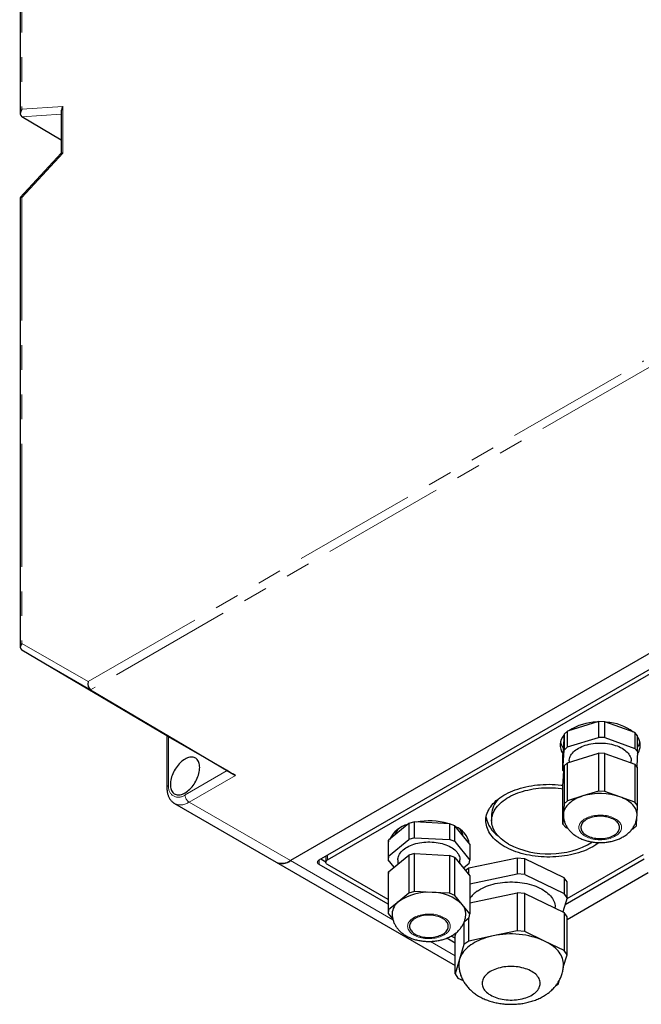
# Model space of a CAD drawing. Header units: millimetres. Extents: x 25 to 2116, y 25 to 1460.
# Tile 6 of 12: x 1628 to 1788, y 514 to 768. Entities that reach past the tile are written whole.
import ezdxf

# ---------------------------------------------------------------- set-up
doc = ezdxf.new("R2010")
doc.units = ezdxf.units.MM
doc.header["$LTSCALE"] = 5
doc.linetypes.add('PHANTOM', pattern=[12.7, 6.35, -1.27, 1.27, -1.27, 1.27, -1.27])

msp = doc.modelspace()

# ---------------------------------------------------------------- linework, layer by layer
at = {"color": 7, "linetype": 'Continuous', "lineweight": 25}
for p, q in [((1628.088, 860.081), (1628.088, 744.133)), ((1638.662, 744.848), (1638.662, 733.956)), ((1638.662, 737.325), (1628.528, 743.287)), ((1638.676, 733.971), (1628.102, 722.478)), ((1628.088, 722.442), (1628.088, 606.494)), ((1866.823, 648.97), (1697.824, 551.409)), ((1705.249, 551.613), (1866.469, 644.683)), ((1707.37, 551.613), (1866.469, 643.459)), ((1665.918, 583.615), (1628.528, 605.733)), ((1646.231, 595.51), (1683.595, 573.401)), ((1777.291, 587.282), (1769.26, 584.823)), ((1777.291, 587.282), (1777.291, 583.199)), ((1778.917, 587.248), (1777.291, 587.282)), ((1778.917, 583.166), (1778.917, 587.248)), ((1786.622, 584.463), (1778.917, 587.248)), ((1769.26, 584.823), (1768.396, 584.027)), ((1769.26, 580.74), (1769.26, 584.823)), ((1769.664, 584.946), (1769.677, 584.963)), ((1786.622, 584.463), (1786.622, 580.38)), ((1787.384, 583.633), (1786.622, 584.463)), ((1665.918, 583.62), (1665.918, 570.187)), ((1681.486, 574.634), (1666.358, 583.37)), ((1768.396, 584.027), (1768.07, 578.782)), ((1768.396, 584.027), (1768.396, 579.944)), ((1769.26, 580.74), (1777.291, 583.199)), ((1778.917, 583.166), (1777.291, 583.199)), ((1778.917, 583.166), (1786.622, 580.38)), ((1787.384, 579.551), (1787.384, 583.633)), ((1768.07, 574.699), (1768.396, 579.944)), ((1769.26, 580.74), (1768.396, 579.944)), ((1787.384, 579.551), (1786.622, 580.38)), ((1787.384, 579.551), (1787.146, 575.727)), ((1768.07, 574.699), (1768.07, 578.782)), ((1769.26, 576.657), (1777.291, 579.117)), ((1769.727, 577.125), (1769.727, 576.8)), ((1777.291, 579.117), (1777.291, 569.318)), ((1778.917, 579.083), (1777.291, 579.117)), ((1778.917, 569.285), (1778.917, 579.083)), ((1778.917, 579.083), (1786.622, 576.298)), ((1785.727, 576.621), (1785.727, 577.125)), ((1768.07, 570.617), (1768.396, 575.861)), ((1768.07, 574.699), (1768.308, 574.441)), ((1769.26, 576.657), (1768.396, 575.861)), ((1768.396, 575.861), (1768.396, 566.063)), ((1769.26, 566.859), (1769.26, 576.657)), ((1786.622, 576.298), (1786.622, 566.499)), ((1787.384, 575.468), (1786.622, 576.298)), ((1787.384, 565.669), (1787.384, 575.468)), ((1768.07, 560.818), (1768.07, 570.617)), ((1777.291, 569.318), (1773.275, 568.089)), ((1778.917, 569.285), (1777.291, 569.318)), ((1782.769, 567.892), (1778.917, 569.285)), ((1769.26, 566.859), (1768.396, 566.063)), ((1773.275, 568.089), (1769.26, 566.859)), ((1786.622, 566.499), (1782.769, 567.892)), ((1667.911, 566.141), (1694.074, 551.037)), ((1768.396, 566.063), (1768.233, 563.44)), ((1787.384, 565.669), (1786.622, 566.499)), ((1787.221, 563.047), (1787.384, 565.669)), ((1749.719, 563.349), (1749.719, 561.716)), ((1768.233, 563.44), (1768.07, 560.818)), ((1768.233, 563.44), (1768.227, 563.244)), ((1787.058, 560.425), (1787.199, 562.7)), ((1728.332, 560.982), (1723.139, 556.674)), ((1729.805, 561.381), (1728.332, 560.982)), ((1728.332, 560.982), (1728.332, 556.899)), ((1729.805, 557.298), (1729.805, 561.381)), ((1738.863, 560.938), (1729.805, 561.381)), ((1738.863, 560.938), (1738.863, 556.856)), ((1740.199, 560.402), (1738.863, 560.938)), ((1740.199, 556.319), (1740.199, 560.402)), ((1744.064, 555.652), (1740.199, 560.402)), ((1768.07, 560.818), (1768.833, 559.988)), ((1768.833, 559.988), (1769.315, 559.814)), ((1785.947, 559.553), (1786.194, 559.629)), ((1786.194, 559.629), (1787.058, 560.425)), ((1723.139, 556.674), (1723.002, 555.738)), ((1723.139, 552.591), (1728.332, 556.899)), ((1723.139, 552.591), (1723.139, 556.674)), ((1729.805, 557.298), (1728.332, 556.899)), ((1729.805, 557.298), (1738.863, 556.856)), ((1740.199, 556.319), (1738.863, 556.856)), ((1723.002, 555.738), (1723.002, 551.655)), ((1740.199, 556.319), (1744.064, 551.569)), ((1744.064, 555.652), (1744.064, 551.569)), ((1706.931, 551.05), (1705.602, 551.817)), ((1706.931, 552.584), (1706.931, 551.001)), ((1723.139, 552.591), (1723.002, 551.655)), ((1724.586, 549.709), (1723.002, 551.655)), ((1723.139, 548.509), (1728.332, 552.816)), ((1725.533, 551.612), (1725.533, 550.494)), ((1729.805, 553.215), (1728.332, 552.816)), ((1728.332, 552.816), (1728.332, 543.018)), ((1729.805, 543.417), (1729.805, 553.215)), ((1729.805, 553.215), (1738.863, 552.773)), ((1738.863, 552.773), (1738.863, 542.974)), ((1740.199, 552.236), (1738.863, 552.773)), ((1740.199, 542.438), (1740.199, 552.236)), ((1740.199, 552.236), (1744.064, 547.486)), ((1741.533, 550.597), (1741.533, 551.612)), ((1756.273, 552.083), (1743.859, 549.434)), ((1743.927, 550.633), (1744.064, 551.569)), ((1756.273, 552.083), (1756.273, 548.001)), ((1758.282, 551.885), (1756.273, 552.083)), ((1758.282, 547.802), (1758.282, 551.885)), ((1768.462, 547.003), (1758.282, 551.885)), ((1789.056, 551.826), (1768.643, 540.041)), ((1788.809, 552.908), (1769.081, 541.519)), ((1694.074, 551.037), (1740.323, 524.339)), ((1723.002, 540.14), (1705.249, 550.388)), ((1723.002, 541.364), (1707.37, 550.388)), ((1743.927, 550.633), (1742.48, 549.433)), ((1743.859, 549.434), (1742.977, 548.822)), ((1743.859, 547.739), (1743.859, 549.434)), ((1723.139, 548.509), (1723.002, 547.573)), ((1723.002, 547.573), (1723.002, 537.774)), ((1723.139, 538.71), (1723.139, 548.509)), ((1744.064, 545.395), (1756.273, 548.001)), ((1744.064, 547.486), (1744.064, 537.688)), ((1758.282, 547.802), (1756.273, 548.001)), ((1758.282, 547.802), (1768.462, 542.92)), ((1768.462, 547.003), (1768.462, 542.92)), ((1769.169, 545.899), (1768.462, 547.003)), ((1769.169, 536.263), (1790.078, 548.334)), ((1769.169, 541.816), (1769.169, 545.899)), ((1728.332, 543.018), (1725.735, 540.864)), ((1729.805, 543.417), (1728.332, 543.018)), ((1734.334, 543.196), (1729.805, 543.417)), ((1738.863, 542.974), (1734.334, 543.196)), ((1740.199, 542.438), (1738.863, 542.974)), ((1742.131, 540.063), (1740.199, 542.438)), ((1744.064, 540.496), (1756.273, 543.101)), ((1756.273, 543.101), (1756.273, 533.303)), ((1758.282, 542.903), (1756.273, 543.101)), ((1758.282, 533.104), (1758.282, 542.903)), ((1758.282, 542.903), (1768.462, 538.021)), ((1769.169, 541.816), (1768.096, 538.197)), ((1769.169, 541.816), (1768.462, 542.92)), ((1723.139, 538.71), (1723.002, 537.774)), ((1725.735, 540.864), (1723.139, 538.71)), ((1744.064, 537.688), (1742.131, 540.063)), ((1766.096, 539.156), (1766.096, 539.366)), ((1723.002, 537.774), (1724.22, 536.277)), ((1742.674, 535.712), (1743.927, 536.752)), ((1743.859, 530.654), (1743.859, 536.695)), ((1743.927, 536.752), (1744.064, 537.688)), ((1768.462, 538.021), (1768.462, 528.222)), ((1769.169, 536.917), (1768.462, 538.021)), ((1769.169, 527.119), (1769.169, 536.917)), ((1742.556, 535.419), (1742.556, 529.749)), ((1740.323, 530.14), (1738.134, 531.404)), ((1740.323, 531.365), (1739.299, 531.956)), ((1740.323, 532.017), (1740.558, 532.809)), ((1740.323, 522.218), (1740.323, 532.017)), ((1750.066, 531.978), (1743.859, 530.654)), ((1756.273, 533.303), (1750.066, 531.978)), ((1758.282, 533.104), (1756.273, 533.303)), ((1763.372, 530.663), (1758.282, 533.104)), ((1742.556, 529.749), (1741.44, 525.983)), ((1743.859, 530.654), (1742.556, 529.749)), ((1768.462, 528.222), (1763.372, 530.663)), ((1741.44, 525.983), (1740.323, 522.218)), ((1768.209, 523.88), (1769.169, 527.119)), ((1769.169, 527.119), (1768.462, 528.222)), ((1740.323, 522.218), (1741.03, 521.114)), ((1741.03, 521.114), (1742.332, 520.49)), ((1766.227, 519.095), (1766.936, 519.588)), ((1766.936, 519.588), (1767.257, 520.67))]:
    msp.add_line(p, q, dxfattribs=at)
at = {"color": 7, "linetype": 'PHANTOM', "lineweight": 18}
for p, q in [((1628.528, 860.334), (1628.528, 745.31)), ((1628.528, 745.31), (1639.102, 746.025)), ((1639.102, 746.025), (1639.102, 733.984)), ((1638.662, 743.978), (1628.518, 743.293)), ((1639.102, 733.984), (1628.528, 722.49)), ((1628.528, 722.49), (1628.528, 607.465)), ((1645.61, 597.601), (1788.929, 680.337)), ((1790.429, 678.753), (1646.231, 595.51)), ((1628.528, 607.465), (1645.61, 597.601)), ((1646.222, 595.515), (1628.518, 605.739)), ((1666.358, 583.37), (1666.358, 570.799)), ((1670.6, 568.349), (1681.486, 574.634)), ((1683.595, 573.401), (1671.661, 566.512)), ((1671.661, 566.512), (1697.824, 551.409)), ((1697.824, 551.409), (1724.253, 536.151)), ((1705.249, 551.613), (1705.249, 550.388)), ((1707.37, 552.837), (1707.37, 551.613)), ((1733.931, 530.565), (1740.323, 526.875))]:
    msp.add_line(p, q, dxfattribs=at)
at = {"color": 7, "linetype": 'Continuous', "lineweight": 25, "flags": 128}
for points in [[(1785.778, 584.963), (1785.876, 584.834), (1785.972, 584.698)], [(1769.727, 577.125), (1769.738, 577.368), (1769.785, 577.679), (1769.868, 577.988), (1769.987, 578.292), (1770.141, 578.591), (1770.33, 578.883), (1770.552, 579.167), (1770.807, 579.442), (1771.094, 579.707), (1771.411, 579.959), (1771.757, 580.199), (1772.13, 580.425), (1772.529, 580.635), (1772.951, 580.83), (1773.395, 581.008), (1773.859, 581.168), (1774.341, 581.309), (1774.838, 581.432), (1775.348, 581.534), (1775.869, 581.617), (1776.399, 581.679), (1776.934, 581.721), (1777.474, 581.741), (1778.014, 581.74), (1778.553, 581.719), (1779.088, 581.676), (1779.617, 581.612), (1780.138, 581.529), (1780.647, 581.425), (1781.143, 581.301), (1781.624, 581.158), (1782.087, 580.997), (1782.53, 580.818), (1782.951, 580.623), (1783.348, 580.411), (1783.719, 580.185), (1784.063, 579.944), (1784.379, 579.691), (1784.664, 579.426), (1784.917, 579.15), (1785.137, 578.865), (1785.324, 578.573), (1785.476, 578.273), (1785.592, 577.969), (1785.673, 577.66), (1785.718, 577.349), (1785.727, 577.125)], [(1674.383, 575.433), (1674.37, 575.786), (1674.332, 576.122), (1674.268, 576.438), (1674.178, 576.733), (1674.065, 577.003), (1673.927, 577.249), (1673.767, 577.466), (1673.586, 577.655), (1673.384, 577.814), (1673.163, 577.942), (1672.924, 578.037), (1672.67, 578.1), (1672.401, 578.13), (1672.12, 578.126), (1671.829, 578.09), (1671.529, 578.02), (1671.223, 577.917), (1670.913, 577.783), (1670.6, 577.617), (1670.288, 577.422), (1669.978, 577.198), (1669.672, 576.947), (1669.372, 576.671), (1669.081, 576.372), (1668.8, 576.051), (1668.531, 575.711), (1668.277, 575.355), (1668.038, 574.984), (1667.817, 574.601), (1667.615, 574.208), (1667.433, 573.81), (1667.273, 573.407), (1667.136, 573.004), (1667.022, 572.602), (1666.933, 572.204), (1666.869, 571.814), (1666.83, 571.433), (1666.817, 571.065), (1666.83, 570.711), (1666.869, 570.376), (1666.933, 570.059), (1667.022, 569.765), (1667.136, 569.494), (1667.273, 569.249), (1667.433, 569.031), (1667.615, 568.842), (1667.817, 568.683), (1668.038, 568.556), (1668.277, 568.46), (1668.531, 568.397), (1668.8, 568.367), (1669.081, 568.371), (1669.372, 568.408), (1669.672, 568.478), (1669.978, 568.58), (1670.288, 568.715), (1670.6, 568.88), (1670.913, 569.075), (1671.223, 569.299), (1671.529, 569.55), (1671.829, 569.826), (1672.12, 570.125), (1672.401, 570.446), (1672.67, 570.786), (1672.924, 571.143), (1673.163, 571.514), (1673.384, 571.897), (1673.586, 572.289), (1673.767, 572.688), (1673.927, 573.09), (1674.065, 573.494), (1674.178, 573.896), (1674.268, 574.293), (1674.332, 574.684), (1674.37, 575.064), (1674.383, 575.433)], [(1752.978, 555.083), (1752.449, 555.403), (1751.946, 555.738), (1751.47, 556.086), (1751.024, 556.447), (1750.608, 556.819), (1750.223, 557.202), (1749.87, 557.596), (1749.549, 557.998), (1749.262, 558.409), (1749.008, 558.828), (1748.789, 559.252), (1748.605, 559.683), (1748.457, 560.117), (1748.344, 560.556), (1748.267, 560.996), (1748.226, 561.439), (1748.221, 561.882), (1748.253, 562.325), (1748.321, 562.766), (1748.425, 563.205), (1748.565, 563.641), (1748.74, 564.072), (1748.95, 564.499), (1749.195, 564.919), (1749.474, 565.331), (1749.787, 565.736), (1750.132, 566.132), (1750.509, 566.518), (1750.918, 566.893), (1751.356, 567.257), (1751.824, 567.608), (1752.32, 567.946), (1752.843, 568.27), (1753.393, 568.58), (1753.966, 568.874), (1754.564, 569.153), (1755.183, 569.414), (1755.823, 569.659), (1756.483, 569.886), (1757.16, 570.094), (1757.853, 570.284), (1758.562, 570.455), (1759.283, 570.606), (1760.016, 570.738), (1760.759, 570.849), (1761.511, 570.94), (1762.269, 571.01), (1763.031, 571.06), (1763.797, 571.089), (1764.565, 571.097), (1765.332, 571.084), (1766.097, 571.05), (1766.859, 570.995), (1767.615, 570.919), (1768.085, 570.862)], [(1754.039, 555.695), (1753.536, 556), (1753.06, 556.319), (1752.611, 556.651), (1752.192, 556.996), (1751.803, 557.352), (1751.444, 557.719), (1751.118, 558.096), (1750.824, 558.482), (1750.564, 558.875), (1750.337, 559.276), (1750.146, 559.682), (1749.989, 560.093), (1749.868, 560.509), (1749.782, 560.927), (1749.733, 561.347), (1749.719, 561.769), (1749.742, 562.19), (1749.8, 562.609), (1749.895, 563.027), (1750.025, 563.442), (1750.19, 563.852), (1750.391, 564.257), (1750.626, 564.656), (1750.895, 565.047), (1751.197, 565.431), (1751.531, 565.805), (1751.897, 566.169), (1752.294, 566.523), (1752.721, 566.865), (1753.176, 567.194), (1753.659, 567.509), (1754.169, 567.811), (1754.704, 568.098), (1755.262, 568.369), (1755.843, 568.623), (1756.446, 568.861), (1757.067, 569.081), (1757.708, 569.284), (1758.364, 569.467), (1759.036, 569.632), (1759.72, 569.778), (1760.417, 569.903), (1761.123, 570.009), (1761.838, 570.094), (1762.559, 570.159), (1763.284, 570.203), (1764.013, 570.227), (1764.742, 570.229), (1765.471, 570.211), (1766.198, 570.172), (1766.92, 570.112), (1767.637, 570.032), (1768.07, 569.973)], [(1773.275, 568.089), (1772.736, 567.91), (1772.218, 567.712), (1771.723, 567.494), (1771.255, 567.258), (1770.814, 567.005), (1770.402, 566.736), (1770.022, 566.452), (1769.675, 566.154), (1769.363, 565.844), (1769.086, 565.523), (1768.847, 565.192), (1768.645, 564.852), (1768.482, 564.506), (1768.359, 564.154), (1768.276, 563.798), (1768.233, 563.44)], [(1787.227, 563.244), (1787.223, 563.406), (1787.184, 563.764), (1787.105, 564.12), (1786.986, 564.472), (1786.827, 564.819), (1786.629, 565.159), (1786.393, 565.491), (1786.119, 565.814), (1785.81, 566.125), (1785.466, 566.424), (1785.09, 566.71), (1784.681, 566.98), (1784.243, 567.235), (1783.777, 567.472), (1783.285, 567.692), (1782.769, 567.892)], [(1773.489, 561.51), (1773.277, 561.294), (1773.097, 561.068), (1772.952, 560.834), (1772.842, 560.594), (1772.769, 560.349), (1772.732, 560.102), (1772.732, 559.853), (1772.769, 559.606), (1772.842, 559.361), (1772.952, 559.121), (1773.097, 558.887), (1773.277, 558.662), (1773.489, 558.446), (1773.733, 558.241), (1774.007, 558.049), (1774.307, 557.872), (1774.634, 557.71), (1774.983, 557.565), (1775.352, 557.437), (1775.739, 557.329), (1776.141, 557.24), (1776.555, 557.172), (1776.977, 557.124), (1777.405, 557.097), (1777.835, 557.092), (1778.264, 557.108), (1778.689, 557.145), (1779.108, 557.203), (1779.516, 557.282), (1779.91, 557.381), (1780.289, 557.499), (1780.649, 557.635), (1780.987, 557.789), (1781.3, 557.959), (1781.588, 558.143), (1781.847, 558.342), (1782.075, 558.552), (1782.271, 558.773), (1782.434, 559.003), (1782.561, 559.241), (1782.653, 559.483), (1782.709, 559.729), (1782.727, 559.978), (1782.709, 560.226), (1782.653, 560.472), (1782.561, 560.715), (1782.434, 560.952), (1782.271, 561.182), (1782.075, 561.403), (1781.847, 561.613), (1781.588, 561.812), (1781.3, 561.997), (1780.987, 562.166), (1780.649, 562.32), (1780.289, 562.456), (1779.91, 562.574), (1779.516, 562.673), (1779.108, 562.752), (1778.689, 562.81), (1778.264, 562.847), (1777.835, 562.863), (1777.405, 562.858), (1776.977, 562.831), (1776.555, 562.784), (1776.141, 562.715), (1775.739, 562.626), (1775.352, 562.518), (1774.983, 562.39), (1774.634, 562.245), (1774.307, 562.083), (1774.007, 561.906), (1773.733, 561.714), (1773.489, 561.51)], [(1743.786, 556.511), (1743.746, 556.358), (1743.673, 556.132)], [(1725.533, 551.612), (1725.543, 551.846), (1725.589, 552.157), (1725.671, 552.465), (1725.788, 552.77), (1725.941, 553.069), (1726.129, 553.361), (1726.35, 553.646), (1726.605, 553.921), (1726.89, 554.186), (1727.207, 554.439), (1727.552, 554.679), (1727.924, 554.905), (1728.322, 555.116), (1728.743, 555.311), (1729.187, 555.49), (1729.65, 555.65), (1730.131, 555.792), (1730.628, 555.915), (1731.138, 556.019), (1731.659, 556.102), (1732.188, 556.165), (1732.723, 556.207), (1733.262, 556.228), (1733.803, 556.228), (1734.342, 556.207), (1734.877, 556.165), (1735.407, 556.102), (1735.928, 556.019), (1736.437, 555.915), (1736.934, 555.792), (1737.415, 555.65), (1737.878, 555.49), (1738.322, 555.312), (1738.744, 555.116), (1739.142, 554.905), (1739.514, 554.679), (1739.859, 554.439), (1740.175, 554.186), (1740.461, 553.921), (1740.715, 553.646), (1740.937, 553.362), (1741.124, 553.069), (1741.277, 552.77), (1741.395, 552.465), (1741.477, 552.157), (1741.523, 551.846), (1741.533, 551.612)], [(1777.443, 556.068), (1777.351, 555.998), (1776.869, 555.653), (1776.359, 555.322), (1775.823, 555.005), (1775.261, 554.703), (1774.675, 554.416), (1774.067, 554.146), (1773.437, 553.893), (1772.787, 553.657), (1772.118, 553.439), (1771.433, 553.24), (1770.732, 553.06), (1770.017, 552.899), (1769.289, 552.757), (1768.551, 552.636), (1767.804, 552.535), (1767.049, 552.454), (1766.288, 552.394), (1765.524, 552.355), (1764.757, 552.336), (1763.989, 552.339), (1763.223, 552.363), (1762.459, 552.407), (1761.7, 552.472), (1760.946, 552.558), (1760.201, 552.664), (1759.466, 552.791), (1758.741, 552.937), (1758.029, 553.103), (1757.332, 553.288), (1756.65, 553.492), (1755.986, 553.714), (1755.341, 553.955), (1754.717, 554.212), (1754.114, 554.486), (1753.534, 554.777), (1752.978, 555.083)], [(1705.249, 550.388), (1705.096, 550.492), (1704.973, 550.607), (1704.883, 550.733), (1704.828, 550.865), (1704.809, 551.001), (1704.828, 551.136), (1704.883, 551.268), (1704.973, 551.394), (1705.096, 551.51), (1705.249, 551.613)], [(1707.37, 550.388), (1707.217, 550.492), (1707.094, 550.607), (1707.004, 550.733), (1706.949, 550.865), (1706.931, 551.001), (1706.949, 551.136), (1707.004, 551.268), (1707.094, 551.394), (1707.217, 551.51), (1707.37, 551.613)], [(1746.015, 543.553), (1746.44, 543.831), (1746.89, 544.095), (1747.366, 544.344), (1747.866, 544.577), (1748.388, 544.794), (1748.93, 544.993), (1749.491, 545.174), (1750.068, 545.336), (1750.661, 545.479), (1751.266, 545.603), (1751.883, 545.706), (1752.509, 545.79), (1753.142, 545.853), (1753.781, 545.895), (1754.422, 545.916), (1755.064, 545.916), (1755.706, 545.895), (1756.344, 545.853), (1756.977, 545.79), (1757.603, 545.707), (1758.22, 545.604), (1758.826, 545.48), (1759.418, 545.337), (1759.996, 545.175), (1760.557, 544.994), (1761.099, 544.796), (1761.621, 544.579), (1762.121, 544.347), (1762.597, 544.098), (1763.049, 543.834), (1763.473, 543.555), (1763.87, 543.264), (1764.237, 542.959), (1764.574, 542.644), (1764.879, 542.317), (1765.152, 541.982), (1765.392, 541.638), (1765.598, 541.286), (1765.769, 540.929), (1765.904, 540.566), (1766.004, 540.2), (1766.067, 539.831), (1766.095, 539.461), (1766.096, 539.366)], [(1728.551, 534.708), (1728.533, 534.46), (1728.552, 534.212), (1728.608, 533.966), (1728.701, 533.723), (1728.829, 533.486), (1728.992, 533.256), (1729.189, 533.035), (1729.418, 532.825), (1729.677, 532.627), (1729.965, 532.443), (1730.28, 532.273), (1730.618, 532.12), (1730.978, 531.984), (1731.357, 531.866), (1731.752, 531.768), (1732.16, 531.689), (1732.579, 531.631), (1733.004, 531.595), (1733.434, 531.579), (1733.864, 531.585), (1734.291, 531.612), (1734.713, 531.66), (1735.127, 531.729), (1735.528, 531.818), (1735.915, 531.927), (1736.284, 532.055), (1736.633, 532.2), (1736.958, 532.362), (1737.259, 532.54), (1737.532, 532.732), (1737.775, 532.937), (1737.987, 533.153), (1738.166, 533.379), (1738.31, 533.613), (1738.419, 533.853), (1738.492, 534.098), (1738.529, 534.345), (1738.528, 534.594), (1738.49, 534.841), (1738.416, 535.086), (1738.305, 535.326), (1738.159, 535.559), (1737.979, 535.785), (1737.766, 536.001), (1737.522, 536.205), (1737.248, 536.397), (1736.946, 536.574), (1736.62, 536.736), (1736.27, 536.88), (1735.9, 537.007), (1735.513, 537.115), (1735.111, 537.204), (1734.697, 537.272), (1734.275, 537.319), (1733.847, 537.346), (1733.417, 537.351), (1732.988, 537.334), (1732.563, 537.296), (1732.144, 537.238), (1731.737, 537.159), (1731.342, 537.059), (1730.964, 536.941), (1730.605, 536.805), (1730.267, 536.651), (1729.954, 536.48), (1729.667, 536.295), (1729.409, 536.097), (1729.181, 535.886), (1728.985, 535.665), (1728.824, 535.435), (1728.697, 535.197), (1728.605, 534.955), (1728.551, 534.708)], [(1750.066, 531.978), (1749.409, 531.827), (1748.768, 531.656), (1748.142, 531.466), (1747.535, 531.257), (1746.948, 531.03), (1746.382, 530.786), (1745.839, 530.525), (1745.32, 530.247), (1744.827, 529.955), (1744.361, 529.648), (1743.924, 529.327), (1743.517, 528.994), (1743.14, 528.649), (1742.795, 528.293), (1742.483, 527.927), (1742.204, 527.552), (1741.96, 527.169), (1741.751, 526.779), (1741.577, 526.384), (1741.44, 525.983)], [(1768.246, 524.669), (1768.235, 524.979), (1768.189, 525.386), (1768.105, 525.791), (1767.985, 526.193), (1767.829, 526.591), (1767.636, 526.984), (1767.409, 527.37), (1767.146, 527.749), (1766.85, 528.12), (1766.521, 528.481), (1766.159, 528.831), (1765.766, 529.17), (1765.343, 529.497), (1764.89, 529.811), (1764.41, 530.11), (1763.904, 530.394), (1763.372, 530.663)], [(1760.515, 517.003), (1760.836, 517.242), (1761.126, 517.493), (1761.386, 517.756), (1761.613, 518.028), (1761.806, 518.309), (1761.966, 518.596), (1762.09, 518.89), (1762.178, 519.188), (1762.23, 519.489), (1762.246, 519.791), (1762.225, 520.093), (1762.168, 520.393), (1762.074, 520.69), (1761.945, 520.983), (1761.781, 521.27), (1761.582, 521.55), (1761.351, 521.821), (1761.087, 522.082), (1760.792, 522.331), (1760.467, 522.569), (1760.115, 522.792), (1759.737, 523.001), (1759.334, 523.194), (1758.909, 523.371), (1758.464, 523.529), (1758, 523.67), (1757.521, 523.792), (1757.028, 523.893), (1756.524, 523.975), (1756.012, 524.037), (1755.493, 524.077), (1754.97, 524.097), (1754.447, 524.095), (1753.925, 524.073), (1753.407, 524.029), (1752.895, 523.965), (1752.393, 523.88), (1751.902, 523.775), (1751.425, 523.651), (1750.964, 523.508), (1750.521, 523.346), (1750.099, 523.168), (1749.7, 522.972), (1749.325, 522.761), (1748.977, 522.536), (1748.657, 522.297), (1748.366, 522.045), (1748.107, 521.783), (1747.879, 521.51), (1747.686, 521.23), (1747.526, 520.942), (1747.402, 520.648), (1747.314, 520.35), (1747.262, 520.05), (1747.246, 519.748), (1747.267, 519.446), (1747.324, 519.145), (1747.418, 518.848), (1747.547, 518.555), (1747.711, 518.268), (1747.91, 517.988), (1748.142, 517.717), (1748.406, 517.456), (1748.701, 517.207), (1749.025, 516.97), (1749.377, 516.746), (1749.755, 516.537), (1750.158, 516.344), (1750.583, 516.168), (1751.028, 516.009), (1751.492, 515.868), (1751.971, 515.747), (1752.464, 515.645), (1752.968, 515.563), (1753.481, 515.502), (1753.999, 515.461), (1754.522, 515.441), (1755.045, 515.443), (1755.567, 515.465), (1756.085, 515.509), (1756.597, 515.573), (1757.099, 515.658), (1757.59, 515.763), (1758.067, 515.887), (1758.528, 516.03), (1758.971, 516.192), (1759.393, 516.371), (1759.792, 516.566), (1760.167, 516.777), (1760.515, 517.003)]]:
    msp.add_lwpolyline(points, dxfattribs=at)
at = {"color": 7, "linetype": 'PHANTOM', "lineweight": 18, "flags": 128}
for points in [[(1773.066, 561.663), (1772.843, 561.438), (1772.653, 561.203), (1772.497, 560.96), (1772.376, 560.711), (1772.29, 560.457), (1772.24, 560.199), (1772.227, 559.94), (1772.251, 559.682), (1772.311, 559.425), (1772.407, 559.172), (1772.538, 558.924), (1772.704, 558.684), (1772.904, 558.452), (1773.135, 558.23), (1773.397, 558.02), (1773.688, 557.822), (1774.006, 557.639), (1774.349, 557.472), (1774.714, 557.322), (1775.099, 557.189), (1775.501, 557.074), (1775.918, 556.979), (1776.348, 556.904), (1776.786, 556.849), (1777.231, 556.815), (1777.679, 556.803), (1778.128, 556.811), (1778.574, 556.84), (1779.014, 556.891), (1779.445, 556.961), (1779.865, 557.052), (1780.271, 557.163), (1780.66, 557.292), (1781.03, 557.439), (1781.377, 557.603), (1781.701, 557.782), (1781.997, 557.977), (1782.266, 558.184), (1782.504, 558.404), (1782.71, 558.634), (1782.883, 558.873), (1783.022, 559.119), (1783.126, 559.371), (1783.193, 559.627), (1783.225, 559.885), (1783.219, 560.144), (1783.178, 560.402), (1783.1, 560.657), (1782.986, 560.908), (1782.837, 561.152), (1782.654, 561.389), (1782.438, 561.616), (1782.191, 561.832), (1781.915, 562.036), (1781.61, 562.226), (1781.28, 562.401), (1780.926, 562.561), (1780.55, 562.702), (1780.156, 562.826), (1779.746, 562.931), (1779.322, 563.016), (1778.888, 563.081), (1778.446, 563.125), (1777.999, 563.149), (1777.55, 563.151), (1777.103, 563.132), (1776.66, 563.092), (1776.223, 563.032), (1775.797, 562.951), (1775.384, 562.85), (1774.986, 562.73), (1774.606, 562.592), (1774.248, 562.437), (1773.912, 562.265), (1773.602, 562.078), (1773.319, 561.876), (1773.066, 561.663)], [(1728.052, 534.733), (1728.033, 534.474), (1728.05, 534.215), (1728.103, 533.958), (1728.193, 533.704), (1728.318, 533.455), (1728.478, 533.213), (1728.672, 532.98), (1728.898, 532.756), (1729.154, 532.543), (1729.44, 532.344), (1729.753, 532.158), (1730.092, 531.988), (1730.453, 531.834), (1730.834, 531.698), (1731.234, 531.58), (1731.649, 531.482), (1732.076, 531.403), (1732.513, 531.345), (1732.957, 531.307), (1733.405, 531.291), (1733.854, 531.295), (1734.3, 531.321), (1734.742, 531.367), (1735.175, 531.435), (1735.597, 531.522), (1736.006, 531.629), (1736.398, 531.755), (1736.771, 531.898), (1737.123, 532.059), (1737.451, 532.236), (1737.752, 532.428), (1738.026, 532.633), (1738.269, 532.851), (1738.481, 533.079), (1738.661, 533.317), (1738.806, 533.562), (1738.916, 533.813), (1738.99, 534.068), (1739.028, 534.326), (1739.029, 534.585), (1738.994, 534.844), (1738.922, 535.099), (1738.814, 535.351), (1738.672, 535.596), (1738.495, 535.834), (1738.285, 536.063), (1738.044, 536.282), (1737.772, 536.488), (1737.472, 536.681), (1737.146, 536.859), (1736.796, 537.021), (1736.425, 537.166), (1736.034, 537.293), (1735.626, 537.401), (1735.205, 537.49), (1734.772, 537.558), (1734.331, 537.606), (1733.885, 537.633), (1733.436, 537.639), (1732.988, 537.624), (1732.544, 537.588), (1732.106, 537.531), (1731.678, 537.454), (1731.262, 537.357), (1730.861, 537.24), (1730.479, 537.105), (1730.116, 536.953), (1729.776, 536.784), (1729.461, 536.599), (1729.173, 536.401), (1728.914, 536.189), (1728.686, 535.966), (1728.491, 535.733), (1728.328, 535.491), (1728.201, 535.243), (1728.109, 534.99), (1728.052, 534.733)]]:
    msp.add_lwpolyline(points, dxfattribs=at)
at = {"color": 7, "linetype": 'Continuous', "lineweight": 25}
for centre, radius, start, end in [((1777.17, 573.335), 13.831, 91.10138, 122.95192), ((1778.702, 574.605), 12.523, 52.93127, 87.3189), ((1771.189, 581.221), 3.796, 137.72496, 215.16178), ((1771.577, 583.054), 4.23, 194.09094, 216.55841), ((1784.34, 581.206), 3.727, 323.86269, 35.24879), ((1783.946, 583.028), 4.157, 325.79516, 346.03035), ((1755.653, 563.153), 5.937, 135.99727, 178.10487), ((1777.715, 553.152), 15.583, 71.07358, 106.55313), ((1733.521, 544.522), 17.154, 73.38236, 101.0239), ((1755.808, 564.067), 7.682, 191.52251, 234.82296), ((1730.045, 553.633), 7.406, 105.36697, 153.98167), ((1728.345, 557.118), 3.693, 140.82561, 165.80719), ((1738.378, 554.972), 5.574, 9.3749, 68.89954), ((1738.796, 557.164), 3.605, 9.44471, 39.35082), ((1764.417, 575.397), 22.268, 242.22254, 300.53709), ((1695.633, 554.411), 3.717, 245.19628, 306.11417), ((1695.62, 554.552), 3.839, 246.26513, 305.04533), ((1733.207, 530.333), 12.912, 84.99231, 125.35428), ((1734.486, 532.303), 10.894, 45.42428, 90.79705), ((1749.861, 537.797), 6.922, 123.74522, 146.86258), ((1728.162, 537.516), 4.135, 125.93619, 177.029), ((1739.3, 537.628), 3.734, 1.57848, 40.69498), ((1754.704, 510.932), 21.552, 66.28372, 102.42802), ((1745.848, 524.663), 4.602, 163.32157, 179.94376)]:
    msp.add_arc(centre, radius, start, end, dxfattribs=at)
at = {"color": 7, "linetype": 'PHANTOM', "lineweight": 18}
for centre, radius, start, end in [((1666.652, 570.125), 0.736, 113.54408, 175.13996), ((1668.944, 570.38), 2.62, 170.78596, 309.20329), ((1672.887, 568.445), 2.288, 182.38686, 237.61314), ((1669.471, 569.513), 3.715, 245.12149, 306.12107)]:
    msp.add_arc(centre, radius, start, end, dxfattribs=at)
at = {"color": 7, "linetype": 'Continuous', "lineweight": 25}
for centre, major_axis, ratio, start_param, end_param in [((1629.588, 744.698), (1.213, 1.298), 0.6798689, 1.7273286, 3.2893983), ((1640.162, 745.412), (1.213, 1.298), 0.6798689, 1.7273286, 2.5127268), ((1629.588, 743.359), (1.494, -0.432), 0.3049811, 4.0062631, 4.0149898), ((1640.162, 733.371), (1.497, -0.584), 0.1752857, 2.4244532, 3.073334), ((1629.588, 721.878), (1.497, -0.584), 0.1752857, 2.4244532, 3.2098514), ((1629.588, 606.853), (1.386, 0.8), 0.7174001, 1.9635529, 3.5256225), ((1629.588, 605.121), (1.5, -0.877), 0.0052413, 3.9213278, 3.9300545), ((1646.671, 596.988), (0, 1.6), 0.7174342, 1.1781953, 2.740265), ((1645.171, 596.122), (1.491, -0.871), 0.0053064, 0.7822908, 0.7910175), ((1667.418, 582.743), (1.5, -0.877), 0.0052413, 2.3592582, 3.1446563), ((1682.534, 574.014), (1.491, -0.871), 0.0053064, 0.7822908, 2.3530871)]:
    msp.add_ellipse(centre, major_axis=major_axis, ratio=ratio, start_param=start_param, end_param=end_param, dxfattribs=at)
for points, knots in [([(1665.918, 570.187), (1665.919, 570.107), (1665.922, 569.88), (1665.947, 569.514), (1666.004, 569.093), (1666.09, 568.686), (1666.204, 568.298), (1666.346, 567.931), (1666.515, 567.586), (1666.709, 567.267), (1666.925, 566.975), (1667.163, 566.711), (1667.421, 566.476), (1667.669, 566.286), (1667.838, 566.188), (1667.908, 566.147)], [0, 0, 0, 0, 0.047031, 0.1335353, 0.220031, 0.3060423, 0.3912055, 0.4751606, 0.5576174, 0.6384098, 0.7175184, 0.7950594, 0.8712532, 0.9463901, 1, 1, 1, 1]), ([(1768.231, 563.245), (1768.23, 563.178), (1768.227, 562.967), (1768.257, 562.612), (1768.319, 562.182), (1768.413, 561.759), (1768.538, 561.343), (1768.693, 560.936), (1768.877, 560.54), (1769.09, 560.154), (1769.331, 559.779), (1769.601, 559.418), (1769.898, 559.069), (1770.224, 558.734), (1770.576, 558.414), (1770.956, 558.11), (1771.363, 557.823), (1771.795, 557.554), (1772.25, 557.305), (1772.727, 557.077), (1773.222, 556.871), (1773.733, 556.688), (1774.256, 556.528), (1774.79, 556.393), (1775.333, 556.281), (1775.881, 556.192), (1776.435, 556.127), (1776.991, 556.085), (1777.55, 556.066), (1778.109, 556.07), (1778.667, 556.098), (1779.224, 556.148), (1779.777, 556.222), (1780.325, 556.32), (1780.867, 556.441), (1781.402, 556.587), (1781.929, 556.758), (1782.444, 556.955), (1782.946, 557.177), (1783.432, 557.425), (1783.899, 557.698), (1784.343, 557.996), (1784.762, 558.316), (1785.151, 558.658), (1785.51, 559.018), (1785.836, 559.395), (1786.129, 559.786), (1786.387, 560.19), (1786.611, 560.605), (1786.8, 561.028), (1786.954, 561.458), (1787.075, 561.893), (1787.161, 562.331), (1787.211, 562.77), (1787.232, 563.075), (1787.226, 563.233), (1787.226, 563.244)], [0, 0, 0, 0, 0.0077227, 0.02463899, 0.04150637, 0.05836161, 0.07524301, 0.09219017, 0.10924418, 0.12644752, 0.14384349, 0.16147505, 0.17938274, 0.19760153, 0.21615666, 0.23505864, 0.25429861, 0.27384567, 0.29364804, 0.31363912, 0.33374715, 0.35389815, 0.37403276, 0.39412043, 0.41414639, 0.43410878, 0.45401533, 0.47388046, 0.49372305, 0.5135648, 0.53342756, 0.5533289, 0.57329286, 0.59334245, 0.61349839, 0.63377705, 0.65418774, 0.67472896, 0.69538392, 0.71611597, 0.73684247, 0.7574798, 0.77793658, 0.79812768, 0.81798726, 0.83747616, 0.85658195, 0.87531399, 0.8936965, 0.91176234, 0.92954845, 0.94709302, 0.96443405, 0.98160877, 0.99865375, 1, 1, 1, 1]), ([(1724.033, 537.73), (1724.036, 537.587), (1724.042, 537.299), (1724.092, 536.869), (1724.171, 536.442), (1724.282, 536.023), (1724.423, 535.612), (1724.593, 535.21), (1724.793, 534.819), (1725.021, 534.44), (1725.278, 534.072), (1725.562, 533.717), (1725.874, 533.376), (1726.214, 533.049), (1726.582, 532.737), (1726.976, 532.442), (1727.396, 532.164), (1727.841, 531.906), (1728.308, 531.668), (1728.795, 531.451), (1729.299, 531.257), (1729.817, 531.087), (1730.346, 530.94), (1730.885, 530.817), (1731.431, 530.718), (1731.982, 530.642), (1732.538, 530.589), (1733.095, 530.559), (1733.654, 530.553), (1734.213, 530.569), (1734.771, 530.609), (1735.325, 530.672), (1735.876, 530.759), (1736.421, 530.869), (1736.96, 531.004), (1737.491, 531.163), (1738.011, 531.347), (1738.52, 531.558), (1739.014, 531.794), (1739.49, 532.055), (1739.945, 532.341), (1740.376, 532.652), (1740.779, 532.983), (1741.153, 533.335), (1741.494, 533.705), (1741.803, 534.09), (1742.077, 534.488), (1742.317, 534.898), (1742.522, 535.317), (1742.692, 535.744), (1742.829, 536.177), (1742.931, 536.613), (1742.998, 537.052), (1743.031, 537.426), (1743.029, 537.652), (1743.029, 537.731)], [0, 0, 0, 0, 0.0166848, 0.0335723, 0.0504301, 0.0672961, 0.0842092, 0.1012099, 0.1183399, 0.1356424, 0.1531607, 0.1709367, 0.1890084, 0.2074064, 0.2261484, 0.2452352, 0.2646464, 0.2843393, 0.3042532, 0.3243175, 0.344462, 0.364611, 0.3847252, 0.4047828, 0.4247762, 0.4447093, 0.4645935, 0.4844459, 0.5042871, 0.5241398, 0.5440221, 0.5639558, 0.5839647, 0.6040707, 0.6242924, 0.644643, 0.6651265, 0.6857337, 0.7064378, 0.7271784, 0.7478704, 0.7684246, 0.788751, 0.8087735, 0.8284401, 0.8477262, 0.8666319, 0.8851753, 0.9033859, 0.9212993, 0.9389534, 0.9563862, 0.9736355, 0.990738, 1, 1, 1, 1]), ([(1741.247, 524.666), (1741.249, 524.501), (1741.254, 524.161), (1741.302, 523.649), (1741.381, 523.13), (1741.491, 522.618), (1741.632, 522.113), (1741.803, 521.617), (1742.004, 521.13), (1742.235, 520.653), (1742.495, 520.187), (1742.783, 519.733), (1743.099, 519.292), (1743.444, 518.864), (1743.817, 518.45), (1744.218, 518.05), (1744.646, 517.666), (1745.101, 517.298), (1745.583, 516.948), (1746.091, 516.615), (1746.623, 516.303), (1747.178, 516.011), (1747.754, 515.741), (1748.347, 515.494), (1748.957, 515.27), (1749.579, 515.07), (1750.213, 514.895), (1750.855, 514.743), (1751.505, 514.616), (1752.161, 514.513), (1752.821, 514.433), (1753.485, 514.377), (1754.151, 514.344), (1754.817, 514.335), (1755.484, 514.349), (1756.15, 514.387), (1756.814, 514.448), (1757.475, 514.533), (1758.132, 514.642), (1758.783, 514.775), (1759.428, 514.933), (1760.066, 515.117), (1760.694, 515.325), (1761.311, 515.56), (1761.915, 515.82), (1762.504, 516.107), (1763.074, 516.419), (1763.552, 516.711), (1763.834, 516.903), (1763.94, 516.975)], [0, 0, 0, 0, 0.01785613, 0.03679572, 0.05570647, 0.07461519, 0.09354936, 0.11253741, 0.13160884, 0.15079431, 0.17012554, 0.18963498, 0.2093552, 0.2293179, 0.24955238, 0.27008344, 0.29092886, 0.31209646, 0.33358133, 0.35536395, 0.37740995, 0.39967228, 0.42209561, 0.4446224, 0.46719472, 0.48975928, 0.51228638, 0.53475789, 0.55716602, 0.57951141, 0.60180124, 0.62404744, 0.64626535, 0.66847261, 0.6906883, 0.71292829, 0.73521011, 0.75755363, 0.77997774, 0.80249948, 0.82513274, 0.84788672, 0.87076382, 0.8937572, 0.91684817, 0.94000395, 0.96315809, 0.9862463, 1, 1, 1, 1]), ([(1763.94, 516.975), (1764.049, 517.053), (1764.329, 517.251), (1764.759, 517.592), (1765.222, 518), (1765.655, 518.428), (1766.056, 518.872), (1766.424, 519.332), (1766.759, 519.806), (1767.059, 520.291), (1767.326, 520.787), (1767.56, 521.293), (1767.759, 521.806), (1767.924, 522.325), (1768.055, 522.849), (1768.153, 523.376), (1768.216, 523.905), (1768.246, 524.336), (1768.243, 524.591), (1768.242, 524.669)], [0, 0, 0, 0, 0.043633, 0.111565, 0.1790046, 0.2454868, 0.3109365, 0.3753344, 0.4387027, 0.501093, 0.562576, 0.6232328, 0.6831489, 0.7424106, 0.8011029, 0.8593087, 0.9171088, 0.9745822, 1, 1, 1, 1])]:
    msp.add_open_spline(points, degree=3, knots=knots, dxfattribs=at)

doc.saveas('drawing.dxf')
